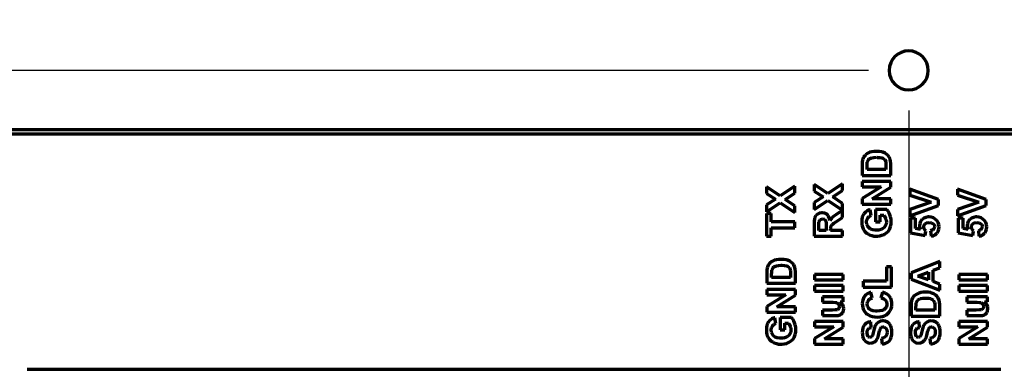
# Model space of a CAD drawing. Header units: millimetres. Extents: x 0 to 1189, y 0 to 841.
# Tile 47 of 56: x 635 to 687, y 614 to 632. Entities that reach past the tile are written whole.
import ezdxf

# ---------------------------------------------------------------- set-up
doc = ezdxf.new("R2010")
doc.units = ezdxf.units.MM
doc.header["$LTSCALE"] = 0.75
doc.layers.add('FD_Dimensions', color=7, linetype='Continuous', lineweight=35)
doc.layers.add('Visible', color=7, linetype='Continuous', lineweight=70)
doc.styles.get("Standard").update_dxf_attribs({"font": 'arial.ttf'})
doc.dimstyles.new('Dim-ISO-25', dxfattribs={"dimtxt": 3.5, "dimasz": 3.5, "dimexe": 2.1, "dimexo": 2.1, "dimgap": 1.4, "dimtad": 1, "dimzin": 12, "dimdsep": 46, "dimtxsty": 'Standard', "dimcen": 0, "dimazin": 3, "dimtp": 0.1, "dimtm": 0.1, "dimtfac": 0.714286, "dimtmove": 0, "dimatfit": 3, "dimfxl": 1, "dimtzin": 12, "dimarcsym": 0})

# ---------------------------------------------------------------- blocks, each defined once
blk = doc.blocks.new('*D25')
at = {"layer": 'Defpoints', "color": 0, "transparency": 16777216}
for p in [(639.804796, 687.8848), (463.566121, 484.8848), (639.804796, 484.8848)]:
    blk.add_point(p, dxfattribs=at)
at = {"layer": 'FD_Dimensions', "color": 0, "lineweight": -2, "transparency": 16777216}
for p, q in [((637.704796, 687.8848), (461.466121, 687.8848)), ((463.566121, 684.3848), (463.566121, 488.3848)), ((637.704796, 484.8848), (461.466121, 484.8848))]:
    blk.add_line(p, q, dxfattribs=at)
at = {"layer": 'FD_Dimensions', "color": 0, "transparency": 16777216}
for points in [[(462.982788, 684.3848), (464.149454, 684.3848), (463.566121, 687.8848)], [(462.982788, 488.3848), (464.149454, 488.3848), (463.566121, 484.8848)]]:
    blk.add_solid(points, dxfattribs=at)
at = {"layer": 'FD_Dimensions', "color": 0, "transparency": 16777216, "insert": (460.377922, 586.3848), "char_height": 3.5, "attachment_point": 5, "rotation": 90}
blk.add_mtext('203', dxfattribs=at)
blk = doc.blocks.new('*D29')
at = {"layer": 'Defpoints', "color": 0, "transparency": 16777216}
for p in [(623.804796, 629.3848), (681.804796, 629.3848), (681.804796, 447.113147)]:
    blk.add_point(p, dxfattribs=at)
at = {"layer": 'FD_Dimensions', "color": 0, "lineweight": -2, "transparency": 16777216}
for p, q in [((623.804796, 627.2848), (623.804796, 445.013147)), ((681.804796, 627.2848), (681.804796, 445.013147)), ((627.304796, 447.113147), (678.304796, 447.113147))]:
    blk.add_line(p, q, dxfattribs=at)
at = {"layer": 'FD_Dimensions', "color": 0, "transparency": 16777216}
for points in [[(627.304796, 447.69648), (627.304796, 446.529813), (623.804796, 447.113147)], [(678.304796, 447.69648), (678.304796, 446.529813), (681.804796, 447.113147)]]:
    blk.add_solid(points, dxfattribs=at)
at = {"layer": 'FD_Dimensions', "color": 0, "transparency": 16777216, "insert": (652.804796, 450.300152), "char_height": 3.5, "attachment_point": 5}
blk.add_mtext('58', dxfattribs=at)
blk = doc.blocks.new('*D30')
at = {"layer": 'Defpoints', "color": 0, "transparency": 16777216}
for p in [(507.621598, 629.3848), (681.804796, 629.3848), (681.804796, 543.3848)]:
    blk.add_point(p, dxfattribs=at)
at = {"layer": 'FD_Dimensions', "color": 0, "lineweight": -2, "transparency": 16777216}
for p, q in [((679.704796, 629.3848), (505.521598, 629.3848)), ((507.621598, 546.8848), (507.621598, 625.8848)), ((679.704796, 543.3848), (505.521598, 543.3848))]:
    blk.add_line(p, q, dxfattribs=at)
at = {"layer": 'FD_Dimensions', "color": 0, "transparency": 16777216}
for points in [[(507.038265, 625.8848), (508.204931, 625.8848), (507.621598, 629.3848)], [(507.038265, 546.8848), (508.204931, 546.8848), (507.621598, 543.3848)]]:
    blk.add_solid(points, dxfattribs=at)
at = {"layer": 'FD_Dimensions', "color": 0, "transparency": 16777216, "insert": (504.434593, 586.3848), "char_height": 3.5, "attachment_point": 5, "rotation": 90}
blk.add_mtext('86', dxfattribs=at)

msp = doc.modelspace()

# ---------------------------------------------------------------- linework, layer by layer
at = {"layer": 'Visible'}
for p, q in [((690.112, 626.262), (632.151, 626.262)), ((632.151, 626.062), (690.112, 626.062)), ((679.386, 624.69), (679.371, 624.579)), ((679.396, 624.722), (679.386, 624.69)), ((679.443, 624.833), (679.396, 624.722)), ((679.515, 624.928), (679.443, 624.833)), ((679.533, 624.949), (679.515, 624.928)), ((679.626, 625.02), (679.533, 624.949)), ((679.735, 625.075), (679.626, 625.02)), ((679.645, 624.611), (679.705, 624.711)), ((679.705, 624.711), (679.739, 624.741)), ((679.775, 625.092), (679.735, 625.075)), ((679.739, 624.741), (679.85, 624.796)), ((679.881, 625.118), (679.775, 625.092)), ((679.85, 624.796), (679.869, 624.803)), ((679.869, 624.803), (679.977, 624.82)), ((680.001, 625.135), (679.881, 625.118)), ((679.977, 624.82), (680.118, 624.828)), ((680.132, 625.141), (680.001, 625.135)), ((680.118, 624.828), (680.158, 624.826)), ((680.262, 625.133), (680.132, 625.141)), ((680.158, 624.826), (680.29, 624.818)), ((680.379, 625.115), (680.262, 625.133)), ((680.29, 624.818), (680.392, 624.796)), ((680.451, 625.094), (680.379, 625.115)), ((680.392, 624.796), (680.443, 624.779)), ((680.443, 624.779), (680.537, 624.718)), ((680.568, 625.043), (680.451, 625.094)), ((680.537, 624.718), (680.549, 624.705)), ((680.549, 624.705), (680.6, 624.596)), ((680.666, 624.979), (680.568, 625.043)), ((680.715, 624.933), (680.666, 624.979)), ((680.783, 624.843), (680.715, 624.933)), ((680.834, 624.726), (680.783, 624.843)), ((680.835, 624.72), (680.834, 624.726)), ((680.856, 624.618), (680.835, 624.72)), ((679.371, 624.579), (679.367, 624.437)), ((679.367, 624.437), (679.367, 623.882)), ((679.62, 624.331), (679.624, 624.481)), ((679.62, 624.186), (679.62, 624.331)), ((680.613, 624.186), (679.62, 624.186)), ((679.624, 624.481), (679.635, 624.571)), ((679.635, 624.571), (679.645, 624.611)), ((680.6, 624.596), (680.607, 624.548)), ((680.607, 624.548), (680.613, 624.413)), ((680.613, 624.413), (680.613, 624.186)), ((680.866, 624.486), (680.856, 624.618)), ((680.866, 623.882), (680.866, 624.486)), ((679.367, 623.882), (680.866, 623.882)), ((674.342, 623.273), (674.342, 622.922)), ((675.07, 622.807), (674.342, 623.273)), ((675.84, 623.318), (675.07, 622.807)), ((675.84, 622.954), (675.84, 623.318)), ((676.841, 623.397), (676.841, 623.046)), ((677.569, 622.931), (676.841, 623.397)), ((678.341, 623.443), (677.569, 622.931)), ((678.341, 623.078), (678.341, 623.443)), ((679.367, 623.563), (679.367, 623.282)), ((680.866, 623.563), (679.367, 623.563)), ((680.367, 623.282), (679.367, 622.669)), ((679.367, 623.282), (680.367, 623.282)), ((679.888, 622.656), (680.866, 623.26)), ((680.866, 623.26), (680.866, 623.563)), ((683.374, 622.62), (681.873, 623.158)), ((681.873, 623.158), (681.873, 622.835)), ((684.372, 623.158), (684.372, 622.835)), ((685.872, 622.62), (684.372, 623.158)), ((674.342, 622.922), (674.823, 622.627)), ((674.823, 622.627), (674.342, 622.327)), ((675.321, 622.622), (675.84, 622.954)), ((675.84, 622.288), (675.321, 622.622)), ((676.841, 623.046), (677.324, 622.752)), ((677.324, 622.752), (676.841, 622.452)), ((677.822, 622.746), (678.341, 623.078)), ((678.341, 622.412), (677.822, 622.746)), ((679.367, 622.669), (679.367, 622.375)), ((680.866, 622.656), (679.888, 622.656)), ((680.866, 622.375), (680.866, 622.656)), ((681.873, 622.835), (682.983, 622.469)), ((683.374, 622.297), (683.374, 622.62)), ((684.372, 622.835), (685.483, 622.469)), ((685.872, 622.297), (685.872, 622.62)), ((674.342, 621.973), (675.059, 622.437)), ((674.342, 622.327), (674.342, 621.973)), ((675.059, 622.437), (675.84, 621.925)), ((675.84, 621.925), (675.84, 622.288)), ((676.841, 622.097), (677.558, 622.561)), ((676.841, 622.452), (676.841, 622.097)), ((677.558, 622.561), (678.341, 622.05)), ((678.341, 622.05), (678.341, 622.412)), ((679.367, 622.375), (680.866, 622.375)), ((679.782, 622.073), (679.749, 622.065)), ((679.837, 621.773), (679.782, 622.073)), ((680.062, 622.091), (680.062, 621.44)), ((680.66, 622.091), (680.062, 622.091)), ((680.726, 622.008), (680.66, 622.091)), ((682.983, 622.469), (681.873, 622.09)), ((681.873, 621.761), (683.374, 622.297)), ((681.873, 622.09), (681.873, 621.761)), ((685.483, 622.469), (684.372, 622.09)), ((684.372, 621.761), (685.872, 622.297)), ((684.372, 622.09), (684.372, 621.761)), ((674.342, 621.882), (674.342, 620.689)), ((674.595, 621.882), (674.342, 621.882)), ((674.595, 621.439), (674.595, 621.882)), ((676.859, 621.595), (676.846, 621.476)), ((676.88, 621.676), (676.859, 621.595)), ((676.941, 621.778), (676.88, 621.676)), ((677.025, 621.85), (676.941, 621.778)), ((677.133, 621.899), (677.025, 621.85)), ((677.103, 621.463), (677.158, 621.565)), ((677.254, 621.916), (677.133, 621.899)), ((677.158, 621.565), (677.167, 621.573)), ((677.167, 621.573), (677.28, 621.605)), ((677.261, 621.916), (677.254, 621.916)), ((677.386, 621.901), (677.261, 621.916)), ((677.28, 621.605), (677.393, 621.574)), ((677.492, 621.856), (677.386, 621.901)), ((677.393, 621.574), (677.458, 621.49)), ((677.541, 621.818), (677.492, 621.856)), ((677.609, 621.733), (677.541, 621.818)), ((677.656, 621.625), (677.609, 621.733)), ((677.678, 621.52), (677.656, 621.625)), ((677.75, 621.623), (677.678, 621.52)), ((677.805, 621.684), (677.75, 621.623)), ((677.878, 621.742), (677.805, 621.684)), ((677.988, 621.816), (677.878, 621.742)), ((678.048, 621.856), (677.988, 621.816)), ((678.014, 621.457), (678.341, 621.676)), ((678.341, 622.039), (678.048, 621.856)), ((678.341, 621.676), (678.341, 622.039)), ((679.348, 621.573), (679.341, 621.435)), ((679.373, 621.693), (679.348, 621.573)), ((679.413, 621.797), (679.373, 621.693)), ((679.458, 621.871), (679.413, 621.797)), ((679.537, 621.956), (679.458, 621.871)), ((679.635, 622.022), (679.537, 621.956)), ((679.615, 621.552), (679.664, 621.654)), ((679.749, 622.065), (679.635, 622.022)), ((679.664, 621.654), (679.73, 621.72)), ((679.73, 621.72), (679.837, 621.773)), ((680.315, 621.786), (680.505, 621.786)), ((680.315, 621.44), (680.315, 621.786)), ((680.505, 621.786), (680.541, 621.735)), ((680.541, 621.735), (680.596, 621.623)), ((680.596, 621.623), (680.618, 621.55)), ((680.786, 621.901), (680.726, 622.008)), ((680.822, 621.818), (680.786, 621.901)), ((680.86, 621.699), (680.822, 621.818)), ((680.883, 621.582), (680.86, 621.699)), ((680.892, 621.463), (680.883, 621.582)), ((681.894, 621.631), (681.894, 620.872)), ((682.162, 621.631), (681.894, 621.631)), ((682.162, 621.089), (682.162, 621.631)), ((682.502, 621.559), (682.428, 621.467)), ((682.507, 621.565), (682.502, 621.559)), ((682.6, 621.633), (682.507, 621.565)), ((682.706, 621.678), (682.6, 621.633)), ((682.828, 621.697), (682.706, 621.678)), ((682.87, 621.699), (682.828, 621.697)), ((682.991, 621.686), (682.87, 621.699)), ((683.102, 621.65), (682.991, 621.686)), ((683.2, 621.591), (683.102, 621.65)), ((683.287, 621.51), (683.2, 621.591)), ((684.393, 621.631), (684.393, 620.872)), ((684.662, 621.631), (684.393, 621.631)), ((684.662, 621.089), (684.662, 621.631)), ((685.002, 621.559), (684.929, 621.467)), ((685.008, 621.565), (685.002, 621.559)), ((685.1, 621.633), (685.008, 621.565)), ((685.206, 621.678), (685.1, 621.633)), ((685.327, 621.697), (685.206, 621.678)), ((685.368, 621.699), (685.327, 621.697)), ((685.491, 621.686), (685.368, 621.699)), ((685.602, 621.65), (685.491, 621.686)), ((685.7, 621.591), (685.602, 621.65)), ((685.787, 621.51), (685.7, 621.591)), ((675.84, 621.439), (674.595, 621.439)), ((674.595, 621.135), (675.84, 621.135)), ((674.595, 620.689), (674.595, 621.135)), ((675.84, 621.135), (675.84, 621.439)), ((676.846, 621.476), (676.841, 621.327)), ((676.841, 621.327), (676.841, 620.689)), ((677.095, 621.365), (677.099, 621.45)), ((677.095, 620.993), (677.095, 621.365)), ((677.099, 621.45), (677.103, 621.463)), ((677.458, 621.49), (677.461, 621.474)), ((677.461, 621.474), (677.471, 621.378)), ((677.471, 621.378), (677.475, 621.216)), ((677.475, 621.216), (677.475, 620.993)), ((677.714, 621.054), (677.716, 621.095)), ((677.714, 620.993), (677.714, 621.054)), ((677.716, 621.095), (677.731, 621.206)), ((677.731, 621.206), (677.793, 621.297)), ((677.793, 621.297), (677.805, 621.308)), ((677.805, 621.308), (677.884, 621.367)), ((677.884, 621.367), (678.014, 621.457)), ((679.341, 621.435), (679.341, 621.425)), ((679.341, 621.425), (679.35, 621.293)), ((679.35, 621.293), (679.375, 621.176)), ((679.375, 621.176), (679.416, 621.076)), ((679.416, 621.076), (679.439, 621.033)), ((679.599, 621.435), (679.615, 621.552)), ((679.615, 621.31), (679.599, 621.435)), ((679.658, 621.203), (679.615, 621.31)), ((679.726, 621.12), (679.658, 621.203)), ((679.811, 621.059), (679.726, 621.12)), ((679.918, 621.022), (679.811, 621.059)), ((680.062, 621.44), (680.315, 621.44)), ((680.356, 621.038), (680.237, 621.012)), ((680.452, 621.086), (680.356, 621.038)), ((680.5, 621.12), (680.452, 621.086)), ((680.575, 621.208), (680.5, 621.12)), ((680.618, 621.314), (680.575, 621.208)), ((680.618, 621.55), (680.634, 621.431)), ((680.634, 621.431), (680.618, 621.314)), ((680.724, 620.942), (680.792, 621.04)), ((680.792, 621.04), (680.82, 621.095)), ((680.82, 621.095), (680.86, 621.205)), ((680.86, 621.205), (680.885, 621.323)), ((680.885, 621.323), (680.892, 621.452)), ((680.892, 621.452), (680.892, 621.463)), ((682.417, 621.044), (682.162, 621.089)), ((682.383, 621.359), (682.37, 621.24)), ((682.37, 621.24), (682.377, 621.159)), ((682.377, 621.159), (682.417, 621.044)), ((682.428, 621.467), (682.383, 621.359)), ((682.598, 621.18), (682.606, 621.244)), ((682.623, 621.071), (682.598, 621.18)), ((682.606, 621.244), (682.666, 621.342)), ((682.692, 620.972), (682.623, 621.071)), ((682.666, 621.342), (682.745, 621.386)), ((682.745, 621.386), (682.874, 621.403)), ((682.874, 621.403), (683, 621.388)), ((683, 621.388), (683.094, 621.34)), ((683.111, 621.05), (683.072, 621.016)), ((683.094, 621.34), (683.134, 621.297)), ((683.164, 621.154), (683.111, 621.05)), ((683.134, 621.297), (683.168, 621.188)), ((683.168, 621.188), (683.164, 621.154)), ((683.349, 621.416), (683.287, 621.51)), ((683.385, 621.308), (683.349, 621.416)), ((683.351, 620.946), (683.387, 621.057)), ((683.398, 621.186), (683.385, 621.308)), ((683.387, 621.057), (683.398, 621.186)), ((684.917, 621.044), (684.662, 621.089)), ((684.883, 621.359), (684.868, 621.24)), ((684.868, 621.24), (684.878, 621.159)), ((684.878, 621.159), (684.917, 621.044)), ((684.929, 621.467), (684.883, 621.359)), ((685.098, 621.18), (685.106, 621.244)), ((685.121, 621.071), (685.098, 621.18)), ((685.106, 621.244), (685.166, 621.342)), ((685.193, 620.972), (685.121, 621.071)), ((685.166, 621.342), (685.246, 621.386)), ((685.246, 621.386), (685.374, 621.403)), ((685.374, 621.403), (685.5, 621.388)), ((685.5, 621.388), (685.595, 621.34)), ((685.61, 621.05), (685.572, 621.016)), ((685.595, 621.34), (685.634, 621.297)), ((685.665, 621.154), (685.61, 621.05)), ((685.634, 621.297), (685.668, 621.188)), ((685.668, 621.188), (685.665, 621.154)), ((685.848, 621.416), (685.787, 621.51)), ((685.885, 621.308), (685.848, 621.416)), ((685.849, 620.946), (685.885, 621.057)), ((685.899, 621.186), (685.885, 621.308)), ((685.885, 621.057), (685.899, 621.186)), ((674.342, 620.689), (674.595, 620.689)), ((676.841, 620.689), (678.341, 620.689)), ((677.475, 620.993), (677.095, 620.993)), ((678.341, 620.993), (677.714, 620.993)), ((678.341, 620.689), (678.341, 620.993)), ((679.439, 621.033), (679.509, 620.937)), ((679.509, 620.937), (679.596, 620.854)), ((679.596, 620.854), (679.696, 620.788)), ((679.696, 620.788), (679.756, 620.759)), ((679.756, 620.759), (679.866, 620.721)), ((679.866, 620.721), (679.984, 620.697)), ((680.047, 621.003), (679.918, 621.022)), ((679.984, 620.697), (680.111, 620.689)), ((680.1, 621.003), (680.047, 621.003)), ((680.237, 621.012), (680.1, 621.003)), ((680.111, 620.689), (680.162, 620.691)), ((680.162, 620.691), (680.284, 620.704)), ((680.284, 620.704), (680.4, 620.735)), ((680.4, 620.735), (680.511, 620.778)), ((680.511, 620.778), (680.539, 620.793)), ((680.539, 620.793), (680.641, 620.859)), ((680.641, 620.859), (680.724, 620.942)), ((681.894, 620.872), (682.673, 620.725)), ((682.673, 620.725), (682.707, 620.957)), ((682.707, 620.957), (682.692, 620.972)), ((683.072, 621.016), (682.957, 620.976)), ((682.957, 620.976), (682.987, 620.689)), ((682.987, 620.689), (683.096, 620.716)), ((683.096, 620.716), (683.2, 620.769)), ((683.2, 620.769), (683.287, 620.846)), ((683.287, 620.846), (683.291, 620.852)), ((683.291, 620.852), (683.351, 620.946)), ((684.393, 620.872), (685.174, 620.725)), ((685.174, 620.725), (685.208, 620.957)), ((685.208, 620.957), (685.193, 620.972)), ((685.572, 621.016), (685.457, 620.976)), ((685.457, 620.976), (685.487, 620.689)), ((685.487, 620.689), (685.597, 620.716)), ((685.597, 620.716), (685.7, 620.769)), ((685.7, 620.769), (685.787, 620.846)), ((685.787, 620.846), (685.791, 620.852)), ((685.791, 620.852), (685.849, 620.946)), ((674.387, 619.023), (674.372, 618.914)), ((674.395, 619.057), (674.387, 619.023)), ((674.442, 619.166), (674.395, 619.057)), ((674.514, 619.263), (674.442, 619.166)), ((674.533, 619.282), (674.514, 619.263)), ((674.627, 619.355), (674.533, 619.282)), ((674.735, 619.41), (674.627, 619.355)), ((674.646, 618.944), (674.706, 619.046)), ((674.706, 619.046), (674.74, 619.076)), ((674.776, 619.425), (674.735, 619.41)), ((674.74, 619.076), (674.852, 619.131)), ((674.882, 619.453), (674.776, 619.425)), ((674.852, 619.131), (674.87, 619.136)), ((674.87, 619.136), (674.978, 619.155)), ((675.001, 619.47), (674.882, 619.453)), ((674.978, 619.155), (675.118, 619.161)), ((675.131, 619.474), (675.001, 619.47)), ((675.118, 619.161), (675.159, 619.161)), ((675.263, 619.468), (675.131, 619.474)), ((675.159, 619.161), (675.289, 619.151)), ((675.38, 619.45), (675.263, 619.468)), ((675.289, 619.151), (675.391, 619.131)), ((675.45, 619.429), (675.38, 619.45)), ((675.391, 619.131), (675.444, 619.112)), ((675.444, 619.112), (675.537, 619.053)), ((675.567, 619.378), (675.45, 619.429)), ((675.537, 619.053), (675.548, 619.038)), ((675.548, 619.038), (675.599, 618.929)), ((675.667, 619.314), (675.567, 619.378)), ((675.716, 619.268), (675.667, 619.314)), ((675.782, 619.178), (675.716, 619.268)), ((675.833, 619.061), (675.782, 619.178)), ((675.835, 619.055), (675.833, 619.061)), ((675.857, 618.951), (675.835, 619.055)), ((680.645, 619.074), (680.645, 618.323)), ((680.898, 619.074), (680.645, 619.074)), ((680.898, 618.019), (680.898, 619.074)), ((683.43, 619.363), (681.93, 618.763)), ((683.089, 618.902), (683.43, 619.034)), ((683.43, 619.034), (683.43, 619.363)), ((674.372, 618.914), (674.367, 618.77)), ((674.367, 618.77), (674.367, 618.217)), ((674.621, 618.665), (674.625, 618.814)), ((674.621, 618.521), (674.621, 618.665)), ((675.614, 618.521), (674.621, 618.521)), ((674.625, 618.814), (674.634, 618.904)), ((674.634, 618.904), (674.646, 618.944)), ((675.599, 618.929), (675.608, 618.883)), ((675.608, 618.883), (675.614, 618.746)), ((675.614, 618.746), (675.614, 618.521)), ((675.867, 618.821), (675.857, 618.951)), ((675.867, 618.217), (675.867, 618.821)), ((676.873, 618.682), (676.873, 618.393)), ((678.373, 618.682), (676.873, 618.682)), ((678.373, 618.393), (678.373, 618.682)), ((681.93, 618.763), (681.93, 618.442)), ((682.281, 618.598), (682.838, 618.806)), ((682.838, 618.397), (682.281, 618.598)), ((682.838, 618.806), (682.838, 618.397)), ((683.089, 618.304), (683.089, 618.902)), ((684.436, 618.682), (684.436, 618.393)), ((685.936, 618.682), (684.436, 618.682)), ((685.936, 618.393), (685.936, 618.682)), ((674.367, 618.217), (675.867, 618.217)), ((676.873, 618.393), (678.373, 618.393)), ((676.873, 618.098), (676.873, 617.812)), ((678.373, 618.098), (676.873, 618.098)), ((678.373, 617.812), (678.373, 618.098)), ((680.645, 618.323), (679.411, 618.323)), ((679.411, 618.323), (679.411, 618.019)), ((679.411, 618.019), (680.898, 618.019)), ((681.93, 618.442), (683.43, 617.859)), ((683.43, 618.18), (683.089, 618.304)), ((683.43, 617.859), (683.43, 618.18)), ((684.436, 618.393), (685.936, 618.393)), ((684.436, 618.098), (684.436, 617.812)), ((685.936, 618.098), (684.436, 618.098)), ((685.936, 617.812), (685.936, 618.098)), ((674.367, 617.898), (674.367, 617.617)), ((675.867, 617.898), (674.367, 617.898)), ((675.369, 617.617), (674.367, 617.004)), ((674.367, 617.617), (675.369, 617.617)), ((674.889, 616.991), (675.867, 617.595)), ((675.867, 617.595), (675.867, 617.898)), ((676.873, 617.812), (678.373, 617.812)), ((677.286, 617.513), (677.286, 617.227)), ((678.373, 617.513), (677.286, 617.513)), ((678.373, 617.247), (678.373, 617.513)), ((679.46, 617.495), (679.411, 617.391)), ((679.528, 617.585), (679.46, 617.495)), ((679.535, 617.595), (679.528, 617.585)), ((679.62, 617.664), (679.535, 617.595)), ((679.728, 617.719), (679.62, 617.664)), ((679.813, 617.747), (679.728, 617.719)), ((679.771, 617.402), (679.882, 617.447)), ((679.882, 617.447), (679.813, 617.747)), ((680.439, 617.751), (680.347, 617.459)), ((680.347, 617.459), (680.388, 617.447)), ((680.388, 617.447), (680.505, 617.4)), ((680.566, 617.708), (680.439, 617.751)), ((680.671, 617.649), (680.566, 617.708)), ((680.758, 617.579), (680.671, 617.649)), ((680.803, 617.527), (680.758, 617.579)), ((680.862, 617.432), (680.803, 617.527)), ((680.902, 617.323), (680.862, 617.432)), ((682.005, 617.447), (681.958, 617.336)), ((682.077, 617.544), (682.005, 617.447)), ((682.098, 617.562), (682.077, 617.544)), ((682.19, 617.634), (682.098, 617.562)), ((682.298, 617.689), (682.19, 617.634)), ((682.339, 617.706), (682.298, 617.689)), ((682.445, 617.732), (682.339, 617.706)), ((682.434, 617.417), (682.541, 617.436)), ((682.564, 617.749), (682.445, 617.732)), ((682.541, 617.436), (682.681, 617.442)), ((682.694, 617.755), (682.564, 617.749)), ((682.681, 617.442), (682.723, 617.442)), ((682.826, 617.747), (682.694, 617.755)), ((682.723, 617.442), (682.853, 617.432)), ((682.943, 617.729), (682.826, 617.747)), ((682.853, 617.432), (682.955, 617.412)), ((683.013, 617.708), (682.943, 617.729)), ((683.13, 617.657), (683.013, 617.708)), ((683.23, 617.593), (683.13, 617.657)), ((683.279, 617.547), (683.23, 617.593)), ((683.345, 617.457), (683.279, 617.547)), ((683.396, 617.34), (683.345, 617.457)), ((684.436, 617.812), (685.936, 617.812)), ((684.849, 617.513), (684.849, 617.227)), ((685.936, 617.513), (684.849, 617.513)), ((685.936, 617.247), (685.936, 617.513)), ((674.367, 617.004), (674.367, 616.71)), ((675.867, 616.991), (674.889, 616.991)), ((675.867, 616.71), (675.867, 616.991)), ((677.286, 617.227), (677.82, 617.227)), ((677.82, 617.227), (677.96, 617.219)), ((677.96, 617.219), (678.037, 617.206)), ((678.037, 617.206), (678.046, 617.202)), ((678.046, 617.202), (678.137, 617.125)), ((678.137, 617.125), (678.148, 617.108)), ((678.148, 617.108), (678.178, 616.993)), ((678.178, 616.993), (678.148, 616.887)), ((678.211, 617.247), (678.373, 617.247)), ((678.297, 617.166), (678.211, 617.247)), ((678.346, 617.091), (678.297, 617.166)), ((678.388, 616.977), (678.346, 617.091)), ((678.397, 616.887), (678.388, 616.977)), ((679.382, 617.276), (679.373, 617.147)), ((679.373, 617.147), (679.379, 617.047)), ((679.379, 617.047), (679.401, 616.93)), ((679.411, 617.391), (679.382, 617.276)), ((679.401, 616.93), (679.443, 616.823)), ((679.632, 617.132), (679.647, 617.234)), ((679.65, 617.011), (679.632, 617.132)), ((679.647, 617.234), (679.699, 617.338)), ((679.703, 616.911), (679.65, 617.011)), ((679.699, 617.338), (679.771, 617.402)), ((679.752, 616.862), (679.703, 616.911)), ((680.505, 617.4), (680.588, 617.332)), ((680.62, 616.949), (680.545, 616.859)), ((680.588, 617.332), (680.643, 617.244)), ((680.66, 617.057), (680.62, 616.949)), ((680.643, 617.244), (680.666, 617.125)), ((680.666, 617.125), (680.66, 617.057)), ((680.886, 616.891), (680.915, 617.004)), ((680.92, 617.2), (680.902, 617.323)), ((680.915, 617.004), (680.924, 617.128)), ((680.924, 617.128), (680.92, 617.2)), ((681.936, 617.193), (681.93, 617.051)), ((681.93, 617.051), (681.93, 616.498)), ((681.951, 617.304), (681.936, 617.193)), ((681.958, 617.336), (681.951, 617.304)), ((682.185, 616.945), (682.189, 617.094)), ((682.185, 616.8), (682.185, 616.945)), ((682.189, 617.094), (682.198, 617.185)), ((682.198, 617.185), (682.209, 617.225)), ((682.209, 617.225), (682.27, 617.325)), ((682.27, 617.325), (682.304, 617.355)), ((682.304, 617.355), (682.415, 617.412)), ((682.415, 617.412), (682.434, 617.417)), ((682.955, 617.412), (683.008, 617.393)), ((683.008, 617.393), (683.1, 617.332)), ((683.1, 617.332), (683.111, 617.319)), ((683.111, 617.319), (683.162, 617.21)), ((683.162, 617.21), (683.172, 617.162)), ((683.172, 617.162), (683.177, 617.027)), ((683.177, 617.027), (683.177, 616.8)), ((683.398, 617.334), (683.396, 617.34)), ((683.421, 617.232), (683.398, 617.334)), ((683.43, 617.1), (683.421, 617.232)), ((683.43, 616.498), (683.43, 617.1)), ((684.849, 617.227), (685.385, 617.227)), ((685.385, 617.227), (685.523, 617.219)), ((685.523, 617.219), (685.6, 617.206)), ((685.6, 617.206), (685.61, 617.202)), ((685.61, 617.202), (685.7, 617.125)), ((685.7, 617.125), (685.712, 617.108)), ((685.712, 617.108), (685.742, 616.993)), ((685.742, 616.993), (685.712, 616.887)), ((685.774, 617.247), (685.936, 617.247)), ((685.863, 617.166), (685.774, 617.247)), ((685.912, 617.091), (685.863, 617.166)), ((685.951, 616.977), (685.912, 617.091)), ((685.961, 616.887), (685.951, 616.977)), ((674.367, 616.71), (675.867, 616.71)), ((674.748, 616.4), (674.634, 616.355)), ((674.782, 616.408), (674.748, 616.4)), ((674.838, 616.108), (674.782, 616.408)), ((675.063, 616.426), (675.063, 615.774)), ((675.659, 616.426), (675.063, 616.426)), ((675.727, 616.343), (675.659, 616.426)), ((677.286, 616.813), (677.286, 616.526)), ((677.786, 616.813), (677.286, 616.813)), ((677.286, 616.526), (677.978, 616.526)), ((677.95, 616.817), (677.786, 616.813)), ((678.048, 616.827), (677.95, 616.817)), ((677.978, 616.526), (678.112, 616.536)), ((678.065, 616.83), (678.048, 616.827)), ((678.148, 616.887), (678.065, 616.83)), ((678.112, 616.536), (678.214, 616.564)), ((678.214, 616.564), (678.273, 616.6)), ((678.273, 616.6), (678.35, 616.691)), ((678.35, 616.691), (678.38, 616.766)), ((678.38, 616.766), (678.397, 616.887)), ((679.443, 616.823), (679.501, 616.725)), ((679.501, 616.725), (679.579, 616.638)), ((679.579, 616.638), (679.601, 616.619)), ((679.601, 616.619), (679.69, 616.557)), ((679.69, 616.557), (679.79, 616.508)), ((679.833, 616.81), (679.752, 616.862)), ((679.79, 616.508), (679.901, 616.474)), ((679.941, 616.776), (679.833, 616.81)), ((679.901, 616.474), (680.026, 616.453)), ((680.075, 616.759), (679.941, 616.776)), ((680.026, 616.453), (680.162, 616.445)), ((680.139, 616.757), (680.075, 616.759)), ((680.286, 616.766), (680.139, 616.757)), ((680.162, 616.445), (680.173, 616.445)), ((680.173, 616.445), (680.305, 616.455)), ((680.407, 616.789), (680.286, 616.766)), ((680.305, 616.455), (680.426, 616.477)), ((680.501, 616.83), (680.407, 616.789)), ((680.426, 616.477), (680.535, 616.515)), ((680.545, 616.859), (680.501, 616.83)), ((680.535, 616.515), (680.634, 616.57)), ((680.634, 616.57), (680.718, 616.638)), ((680.718, 616.638), (680.771, 616.691)), ((680.771, 616.691), (680.837, 616.785)), ((680.837, 616.785), (680.886, 616.891)), ((681.93, 616.498), (683.43, 616.498)), ((683.177, 616.8), (682.185, 616.8)), ((684.849, 616.813), (684.849, 616.526)), ((685.349, 616.813), (684.849, 616.813)), ((684.849, 616.526), (685.542, 616.526)), ((685.514, 616.817), (685.349, 616.813)), ((685.612, 616.827), (685.514, 616.817)), ((685.542, 616.526), (685.676, 616.536)), ((685.629, 616.83), (685.612, 616.827)), ((685.712, 616.887), (685.629, 616.83)), ((685.676, 616.536), (685.778, 616.564)), ((685.778, 616.564), (685.836, 616.6)), ((685.836, 616.6), (685.914, 616.691)), ((685.914, 616.691), (685.944, 616.766)), ((685.944, 616.766), (685.961, 616.887)), ((674.35, 615.906), (674.342, 615.77)), ((674.372, 616.026), (674.35, 615.906)), ((674.412, 616.132), (674.372, 616.026)), ((674.457, 616.206), (674.412, 616.132)), ((674.538, 616.291), (674.457, 616.206)), ((674.634, 616.355), (674.538, 616.291)), ((674.601, 615.77), (674.616, 615.885)), ((674.616, 615.885), (674.663, 615.989)), ((674.663, 615.989), (674.729, 616.055)), ((674.729, 616.055), (674.838, 616.108)), ((675.316, 616.121), (675.506, 616.121)), ((675.316, 615.774), (675.316, 616.121)), ((675.506, 616.121), (675.54, 616.07)), ((675.54, 616.07), (675.595, 615.957)), ((675.595, 615.957), (675.62, 615.885)), ((675.62, 615.885), (675.633, 615.766)), ((675.786, 616.236), (675.727, 616.343)), ((675.821, 616.151), (675.786, 616.236)), ((675.859, 616.034), (675.821, 616.151)), ((675.884, 615.915), (675.859, 616.034)), ((675.891, 615.796), (675.884, 615.915)), ((676.873, 616.213), (676.873, 615.932)), ((678.373, 616.213), (676.873, 616.213)), ((677.875, 615.932), (676.873, 615.319)), ((676.873, 615.932), (677.875, 615.932)), ((677.395, 615.306), (678.373, 615.909)), ((678.373, 615.909), (678.373, 616.213)), ((679.407, 615.885), (679.382, 615.766)), ((679.45, 615.985), (679.407, 615.885)), ((679.498, 616.051), (679.45, 615.985)), ((679.584, 616.128), (679.498, 616.051)), ((679.686, 616.177), (679.584, 616.128)), ((679.807, 616.2), (679.686, 616.177)), ((679.72, 615.857), (679.841, 615.898)), ((679.828, 616.2), (679.807, 616.2)), ((679.841, 615.898), (679.828, 616.2)), ((680.037, 615.945), (679.999, 615.832)), ((680.069, 616.019), (680.037, 615.945)), ((680.141, 616.117), (680.069, 616.019)), ((680.222, 616.185), (680.141, 616.117)), ((680.326, 616.228), (680.222, 616.185)), ((680.311, 615.809), (680.371, 615.909)), ((680.451, 616.243), (680.326, 616.228)), ((680.371, 615.909), (680.462, 615.941)), ((680.462, 616.243), (680.451, 616.243)), ((680.579, 616.228), (680.462, 616.243)), ((680.462, 615.941), (680.509, 615.934)), ((680.509, 615.934), (680.607, 615.868)), ((680.69, 616.179), (680.579, 616.228)), ((680.703, 616.172), (680.69, 616.179)), ((680.792, 616.096), (680.703, 616.172)), ((680.858, 615.994), (680.792, 616.096)), ((680.869, 615.97), (680.858, 615.994)), ((680.903, 615.866), (680.869, 615.97)), ((681.939, 615.885), (681.913, 615.766)), ((681.983, 615.985), (681.939, 615.885)), ((682.028, 616.051), (681.983, 615.985)), ((682.115, 616.128), (682.028, 616.051)), ((682.219, 616.177), (682.115, 616.128)), ((682.339, 616.2), (682.219, 616.177)), ((682.253, 615.857), (682.372, 615.898)), ((682.358, 616.2), (682.339, 616.2)), ((682.372, 615.898), (682.358, 616.2)), ((682.57, 615.945), (682.532, 615.832)), ((682.602, 616.019), (682.57, 615.945)), ((682.672, 616.117), (682.602, 616.019)), ((682.755, 616.185), (682.672, 616.117)), ((682.858, 616.228), (682.755, 616.185)), ((682.841, 615.809), (682.904, 615.909)), ((682.983, 616.243), (682.858, 616.228)), ((682.904, 615.909), (682.994, 615.941)), ((682.992, 616.243), (682.983, 616.243)), ((683.111, 616.228), (682.992, 616.243)), ((682.994, 615.941), (683.041, 615.934)), ((683.041, 615.934), (683.138, 615.868)), ((683.223, 616.179), (683.111, 616.228)), ((683.234, 616.172), (683.223, 616.179)), ((683.325, 616.096), (683.234, 616.172)), ((683.391, 615.994), (683.325, 616.096)), ((683.402, 615.97), (683.391, 615.994)), ((683.434, 615.866), (683.402, 615.97)), ((684.436, 616.213), (684.436, 615.932)), ((685.936, 616.213), (684.436, 616.213)), ((684.436, 615.932), (685.438, 615.932)), ((685.438, 615.932), (684.436, 615.319)), ((684.959, 615.306), (685.936, 615.909)), ((685.936, 615.909), (685.936, 616.213)), ((674.342, 615.77), (674.342, 615.76)), ((674.342, 615.76), (674.35, 615.628)), ((674.35, 615.628), (674.376, 615.511)), ((674.376, 615.511), (674.416, 615.409)), ((674.416, 615.409), (674.44, 615.368)), ((674.44, 615.368), (674.51, 615.27)), ((674.614, 615.643), (674.601, 615.77)), ((674.657, 615.538), (674.614, 615.643)), ((674.725, 615.455), (674.657, 615.538)), ((674.812, 615.394), (674.725, 615.455)), ((674.918, 615.356), (674.812, 615.394)), ((675.063, 615.774), (675.316, 615.774)), ((675.355, 615.373), (675.238, 615.345)), ((675.453, 615.421), (675.355, 615.373)), ((675.499, 615.455), (675.453, 615.421)), ((675.574, 615.543), (675.499, 615.455)), ((675.62, 615.649), (675.574, 615.543)), ((675.633, 615.766), (675.62, 615.649)), ((675.725, 615.277), (675.793, 615.375)), ((675.793, 615.375), (675.821, 615.43)), ((675.821, 615.43), (675.861, 615.54)), ((675.861, 615.54), (675.884, 615.657)), ((675.884, 615.657), (675.891, 615.785)), ((675.891, 615.785), (675.891, 615.796)), ((679.382, 615.766), (679.373, 615.626)), ((679.373, 615.626), (679.375, 615.56)), ((679.375, 615.56), (679.392, 615.438)), ((679.392, 615.438), (679.426, 615.332)), ((679.624, 615.623), (679.632, 615.717)), ((679.641, 615.494), (679.624, 615.623)), ((679.632, 615.717), (679.673, 615.815)), ((679.679, 615.417), (679.641, 615.494)), ((679.673, 615.815), (679.72, 615.857)), ((679.771, 615.368), (679.679, 615.417)), ((679.862, 615.413), (679.771, 615.368)), ((679.901, 615.487), (679.862, 615.413)), ((679.943, 615.615), (679.901, 615.487)), ((679.962, 615.69), (679.943, 615.615)), ((679.999, 615.832), (679.962, 615.69)), ((680.152, 615.306), (680.2, 615.417)), ((680.2, 615.417), (680.241, 615.558)), ((680.241, 615.558), (680.245, 615.57)), ((680.245, 615.57), (680.283, 615.717)), ((680.283, 615.717), (680.307, 615.8)), ((680.307, 615.8), (680.311, 615.809)), ((680.507, 615.358), (680.383, 615.319)), ((680.594, 615.421), (680.507, 615.358)), ((680.6, 615.428), (680.594, 615.421)), ((680.652, 615.524), (680.6, 615.428)), ((680.607, 615.868), (680.652, 615.777)), ((680.652, 615.777), (680.669, 615.647)), ((680.669, 615.647), (680.652, 615.524)), ((680.847, 615.285), (680.89, 615.387)), ((680.89, 615.387), (680.917, 615.506)), ((680.92, 615.745), (680.903, 615.866)), ((680.917, 615.506), (680.924, 615.643)), ((680.924, 615.643), (680.92, 615.745)), ((681.913, 615.766), (681.905, 615.626)), ((681.905, 615.626), (681.907, 615.56)), ((681.907, 615.56), (681.922, 615.438)), ((681.922, 615.438), (681.956, 615.332)), ((682.155, 615.623), (682.164, 615.717)), ((682.172, 615.494), (682.155, 615.623)), ((682.164, 615.717), (682.205, 615.815)), ((682.209, 615.417), (682.172, 615.494)), ((682.205, 615.815), (682.253, 615.857)), ((682.304, 615.368), (682.209, 615.417)), ((682.394, 615.413), (682.304, 615.368)), ((682.434, 615.487), (682.394, 615.413)), ((682.475, 615.615), (682.434, 615.487)), ((682.494, 615.69), (682.475, 615.615)), ((682.532, 615.832), (682.494, 615.69)), ((682.685, 615.306), (682.732, 615.417)), ((682.732, 615.417), (682.774, 615.558)), ((682.774, 615.558), (682.775, 615.57)), ((682.775, 615.57), (682.815, 615.717)), ((682.815, 615.717), (682.84, 615.8)), ((682.84, 615.8), (682.841, 615.809)), ((683.038, 615.358), (682.913, 615.319)), ((683.126, 615.421), (683.038, 615.358)), ((683.132, 615.428), (683.126, 615.421)), ((683.185, 615.524), (683.132, 615.428)), ((683.138, 615.868), (683.185, 615.777)), ((683.185, 615.777), (683.202, 615.647)), ((683.202, 615.647), (683.185, 615.524)), ((683.379, 615.285), (683.423, 615.387)), ((683.423, 615.387), (683.449, 615.506)), ((683.453, 615.745), (683.434, 615.866)), ((683.449, 615.506), (683.457, 615.643)), ((683.457, 615.643), (683.453, 615.745)), ((674.51, 615.27), (674.595, 615.189)), ((674.595, 615.189), (674.695, 615.122)), ((674.695, 615.122), (674.755, 615.094)), ((674.755, 615.094), (674.867, 615.055)), ((674.867, 615.055), (674.985, 615.032)), ((675.048, 615.338), (674.918, 615.356)), ((674.985, 615.032), (675.112, 615.024)), ((675.099, 615.336), (675.048, 615.338)), ((675.238, 615.345), (675.099, 615.336)), ((675.112, 615.024), (675.163, 615.026)), ((675.163, 615.026), (675.284, 615.039)), ((675.284, 615.039), (675.401, 615.068)), ((675.401, 615.068), (675.51, 615.113)), ((675.51, 615.113), (675.54, 615.128)), ((675.54, 615.128), (675.64, 615.194)), ((675.64, 615.194), (675.725, 615.277)), ((676.873, 615.319), (676.873, 615.024)), ((676.873, 615.024), (678.373, 615.024)), ((678.373, 615.306), (677.395, 615.306)), ((678.373, 615.024), (678.373, 615.306)), ((679.426, 615.332), (679.428, 615.326)), ((679.428, 615.326), (679.49, 615.222)), ((679.49, 615.222), (679.577, 615.145)), ((679.577, 615.145), (679.675, 615.096)), ((679.675, 615.096), (679.792, 615.079)), ((679.792, 615.079), (679.896, 615.092)), ((679.896, 615.092), (680.001, 615.138)), ((680.001, 615.138), (680.094, 615.217)), ((680.094, 615.217), (680.1, 615.224)), ((680.1, 615.224), (680.152, 615.306)), ((680.383, 615.319), (680.411, 615.024)), ((680.411, 615.024), (680.496, 615.039)), ((680.496, 615.039), (680.613, 615.077)), ((680.613, 615.077), (680.713, 615.132)), ((680.713, 615.132), (680.792, 615.207)), ((680.792, 615.207), (680.847, 615.285)), ((681.956, 615.332), (681.958, 615.326)), ((681.958, 615.326), (682.022, 615.222)), ((682.022, 615.222), (682.109, 615.145)), ((682.109, 615.145), (682.205, 615.096)), ((682.205, 615.096), (682.322, 615.079)), ((682.322, 615.079), (682.428, 615.092)), ((682.428, 615.092), (682.534, 615.138)), ((682.534, 615.138), (682.624, 615.217)), ((682.624, 615.217), (682.632, 615.224)), ((682.632, 615.224), (682.685, 615.306)), ((682.913, 615.319), (682.941, 615.024)), ((682.941, 615.024), (683.026, 615.039)), ((683.026, 615.039), (683.145, 615.077)), ((683.145, 615.077), (683.243, 615.132)), ((683.243, 615.132), (683.325, 615.207)), ((683.325, 615.207), (683.379, 615.285)), ((684.436, 615.319), (684.436, 615.024)), ((684.436, 615.024), (685.936, 615.024)), ((685.936, 615.306), (684.959, 615.306)), ((685.936, 615.024), (685.936, 615.306)), ((635.585, 613.705), (686.639, 613.705))]:
    msp.add_line(p, q, dxfattribs=at)
at = {"layer": 'Visible', "extrusion": (0, 0, -1)}
msp.add_circle((-681.805, 629.385), 1.025, dxfattribs=at)

# ---------------------------------------------------------------- dimensions: what is measured, and where the dimension line sits
at = {"layer": 'FD_Dimensions'}
for base, p1, p2, picture, middle in [((463.566, 484.885), (639.805, 687.885), (639.805, 484.885), '*D25', (460.378, 586.385)), ((507.622, 629.385), (681.805, 543.385), (681.805, 629.385), '*D30', (504.435, 586.385))]:
    dim = msp.add_linear_dim(base=base, p1=p1, p2=p2, angle=90, dimstyle='Dim-ISO-25', override={"dimlfac": 1, "dimclrd": 0, "dimclre": 0}, dxfattribs=at)
    dim.commit()
    dim.dimension.update_dxf_attribs({"geometry": picture, "text_midpoint": middle})
dim = msp.add_linear_dim(base=(681.805, 447.113), p1=(623.805, 629.385), p2=(681.805, 629.385), dimstyle='Dim-ISO-25', override={"dimlfac": 1}, dxfattribs=at)
dim.commit()
dim.dimension.update_dxf_attribs({"geometry": '*D29', "text_midpoint": (652.805, 447.113), "dimtype": 160})

doc.saveas('drawing.dxf')
